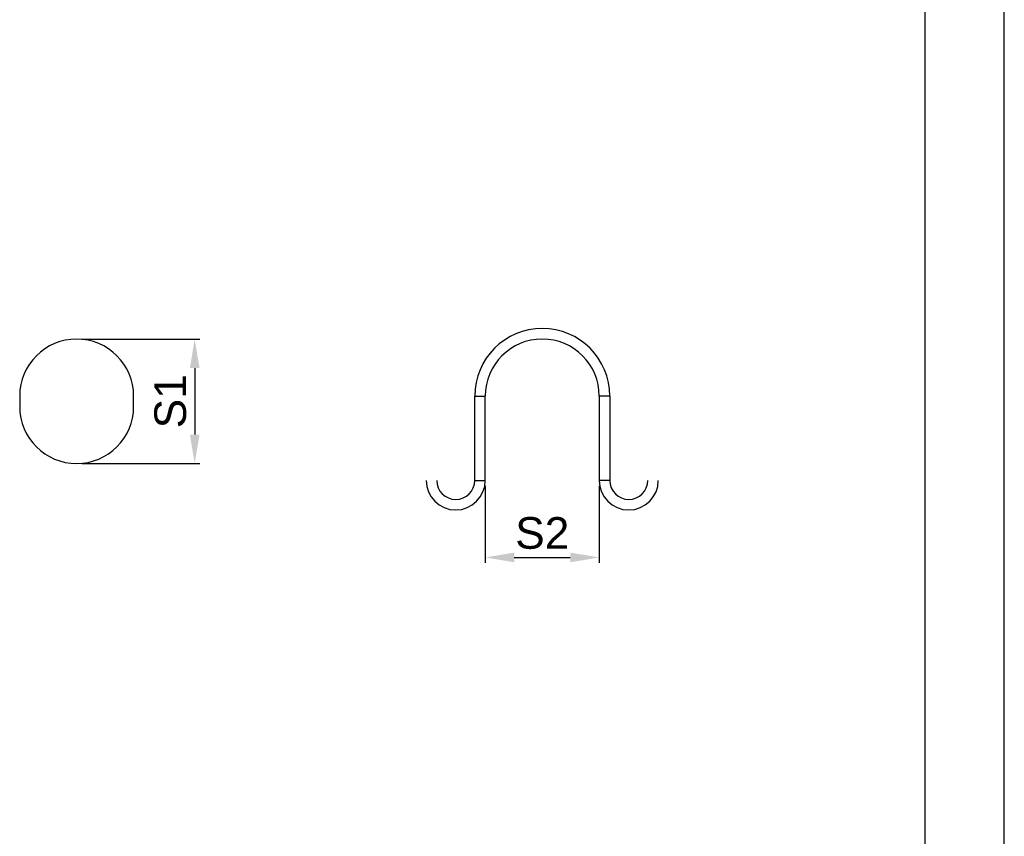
# Model space of a CAD drawing. Header units: millimetres. Extents: x 0 to 420, y 0 to 594.
# Tile 11 of 25: x 233 to 420, y 164 to 319. Entities that reach past the tile are written whole.
import ezdxf

# ---------------------------------------------------------------- set-up
doc = ezdxf.new("R2010")
doc.units = ezdxf.units.MM
doc.layers.add('DF', color=3, linetype='Continuous')
doc.layers.add('DIM', color=7, linetype='Continuous')
doc.styles.add('TEXTSTYLE_1', font='ARIAL.TTF')
doc.dimstyles.new('FRAME', dxfattribs={"dimtxt": 6, "dimasz": 5.5, "dimexe": 1, "dimexo": 1.5, "dimgap": 1.5, "dimtad": 1, "dimdec": 1, "dimdsep": 46, "dimtxsty": 'Standard', "dimcen": 2.5, "dimadec": 0, "dimazin": 0, "dimtfac": 1, "dimtdec": 1, "dimtmove": 0, "dimatfit": 3, "dimfxl": 0, "dimarcsym": 0})

# ---------------------------------------------------------------- blocks, each defined once
blk = doc.blocks.new('*D6')
at = {"layer": 'DEFPOINTS', "color": 0}
for p in [(321.62, 231.64), (343.22, 231.64), (343.22, 217.04)]:
    blk.add_point(p, dxfattribs=at)
at = {"layer": 'DIM', "color": 0, "lineweight": -2}
for p, q in [((321.62, 230.64), (321.62, 216.04)), ((343.22, 230.64), (343.22, 216.04)), ((327.12, 217.04), (337.72, 217.04))]:
    blk.add_line(p, q, dxfattribs=at)
at = {"layer": 'DIM', "color": 0}
for points in [[(327.12, 217.95), (327.12, 216.12), (321.62, 217.04)], [(337.72, 217.95), (337.72, 216.12), (343.22, 217.04)]]:
    blk.add_solid(points, dxfattribs=at)
at = {"layer": 'DIM', "color": 0, "insert": (332.42, 221.64), "char_height": 6, "attachment_point": 5, "style": 'TEXTSTYLE_1'}
blk.add_mtext('S2', dxfattribs=at)
blk = doc.blocks.new('*D7')
at = {"layer": 'DEFPOINTS', "color": 0}
for p in [(244.17, 258.44), (244.17, 234.84), (266.54, 234.84)]:
    blk.add_point(p, dxfattribs=at)
at = {"layer": 'DIM', "color": 0, "lineweight": -2}
for p, q in [((245.17, 258.44), (267.54, 258.44)), ((266.54, 252.94), (266.54, 240.34)), ((245.17, 234.84), (267.54, 234.84))]:
    blk.add_line(p, q, dxfattribs=at)
at = {"layer": 'DIM', "color": 0}
for points in [[(265.63, 252.94), (267.46, 252.94), (266.54, 258.44)], [(265.63, 240.34), (267.46, 240.34), (266.54, 234.84)]]:
    blk.add_solid(points, dxfattribs=at)
at = {"layer": 'DIM', "color": 0, "insert": (261.94, 246.64), "char_height": 6, "attachment_point": 5, "rotation": 90, "style": 'TEXTSTYLE_1'}
blk.add_mtext('S1', dxfattribs=at)

msp = doc.modelspace()

# ---------------------------------------------------------------- linework, layer by layer
at = {"color": 7}
msp.add_line((420, 0), (420, 594), dxfattribs=at)
at = {"color": 7, "linetype": 'Continuous'}
for p, q in [((233.37, 247.64), (233.37, 245.64)), ((254.97, 245.64), (254.97, 247.64)), ((319.62, 231.64), (319.62, 247.64)), ((319.62, 247.64), (321.62, 247.64)), ((321.62, 231.64), (321.62, 247.64)), ((343.22, 247.64), (343.22, 231.64)), ((345.22, 247.64), (343.22, 247.64)), ((345.22, 247.64), (345.22, 231.64)), ((319.62, 231.64), (321.62, 231.64)), ((345.22, 231.64), (343.22, 231.64))]:
    msp.add_line(p, q, dxfattribs=at)
for centre, radius, start, end in [((332.42, 247.64), 12.8, 0, 180), ((244.17, 247.64), 10.8, 0, 180), ((332.42, 247.64), 10.8, 0, 180), ((244.17, 245.64), 10.8, 180, 0), ((316.02, 231.64), 5.6, 180, 0), ((316.02, 231.64), 3.6, 180, 0), ((348.82, 231.64), 5.6, 180, 0), ((348.82, 231.64), 3.6, 180, 0)]:
    msp.add_arc(centre, radius, start, end, dxfattribs=at)
at = {"layer": 'DF', "color": 7}
msp.add_line((405, 15), (405, 579), dxfattribs=at)

# ---------------------------------------------------------------- dimensions: what is measured, and where the dimension line sits
at = {"layer": 'DIM', "color": 7}
dim = msp.add_linear_dim(base=(266.54, 234.84), p1=(244.17, 258.44), p2=(244.17, 234.84), angle=90, text='S1', dimstyle='FRAME', override={"dimexo": 1, "dimtxsty": 'TEXTSTYLE_1'}, dxfattribs=at)
dim.commit()
dim.dimension.update_dxf_attribs({"geometry": '*D7', "text_midpoint": (261.94, 246.64)})
dim = msp.add_linear_dim(base=(343.22, 217.04), p1=(321.62, 231.64), p2=(343.22, 231.64), text='S2', dimstyle='FRAME', override={"dimexo": 1, "dimtxsty": 'TEXTSTYLE_1'}, dxfattribs=at)
dim.commit()
dim.dimension.update_dxf_attribs({"geometry": '*D6', "text_midpoint": (332.42, 221.64)})

doc.saveas('drawing.dxf')
